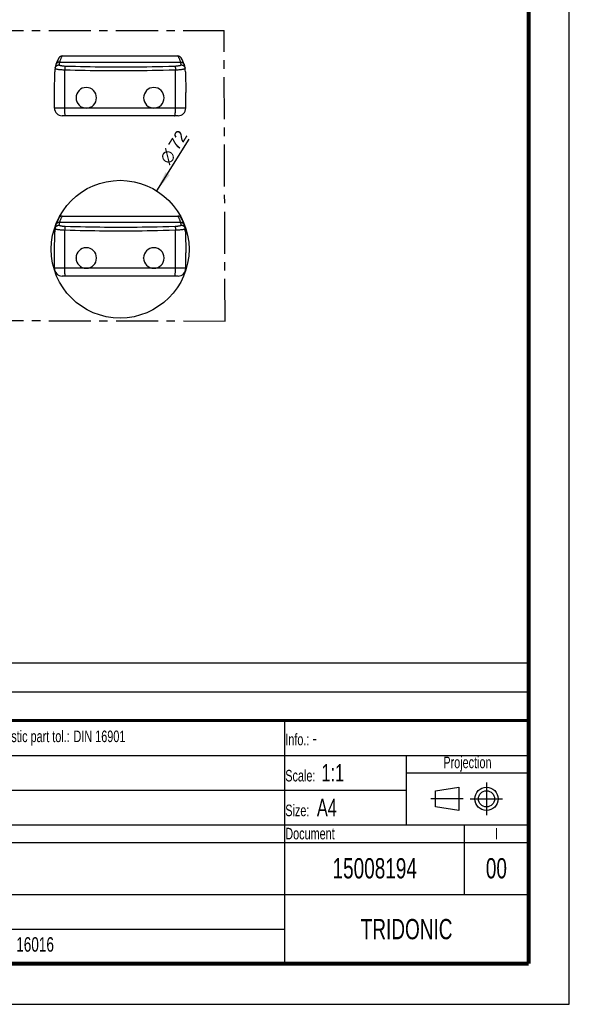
# Model space of a CAD drawing. Header units: millimetres. Extents: x 0 to 210, y 0 to 297.
# Tile 2 of 3: x 115 to 210, y 0 to 170. Entities that reach past the tile are written whole.
import ezdxf

# ---------------------------------------------------------------- set-up
doc = ezdxf.new("R2010")
doc.units = ezdxf.units.MM
doc.header["$LTSCALE"] = 19.36
doc.linetypes.add('CENTER', pattern=[0.6, 0.375, -0.075, 0.075, -0.075])
doc.layers.get('0').update_dxf_attribs({"linetype": 'CONTINUOUS'})
for name, color, linetype in [('DEFAULT_1', 7, 'CENTER'), ('Z_AXIS', 7, 'CONTINUOUS'), ('Z_DIM_2D', 7, 'CONTINUOUS')]:
    doc.layers.add(name, color=color, linetype=linetype)
doc.styles.get("Standard").update_dxf_attribs({"font": 'txt', "width": 0.7})
doc.styles.add('TEXTSTYLE_3', font='helveticaneueltw1g-ltcn.otf')
doc.styles.add('TEXTSTYLE_4', font='gdt', dxfattribs={"width": 0.7})
doc.dimstyles.new('DIMSTYLE_1', dxfattribs={"dimtxt": 2.1, "dimasz": 3.5, "dimexe": 1.5, "dimexo": 0, "dimtad": 1, "dimdec": 1, "dimlfac": 3, "dimdsep": 46, "dimtxsty": 'TEXTSTYLE_3', "dimblk": '_FILLED', "dimblk1": '_FILLED', "dimblk2": '_FILLED', "dimcen": 0.09, "dimclrt": 5, "dimadec": 0, "dimazin": 0, "dimtp": 0.3, "dimtm": 0.3, "dimtfac": 1, "dimtdec": 1, "dimtmove": 0, "dimatfit": 2, "dimldrblk": '_FILLED', "dimfxl": 0, "dimtolj": 1, "dimarcsym": 0})

# ---------------------------------------------------------------- blocks, each defined once
blk = doc.blocks.new('SYMBOL_2_BL0', base_point=(192.31, 35.47))
at = {"color": 2, "linetype": 'Continuous'}
for p, q in [((186.91, 36.87), (190.91, 37.47)), ((190.91, 37.47), (190.91, 33.47)), ((186.91, 34.07), (186.91, 36.87)), ((190.91, 33.47), (186.91, 34.07))]:
    blk.add_line(p, q, dxfattribs=at)
for radius in [2, 1.4]:
    blk.add_circle((195.71, 35.47), radius, dxfattribs=at)
at = {"layer": 'DEFAULT_1', "color": 2, "linetype": 'CENTER'}
for p, q in [((195.71, 38.27), (195.71, 32.67)), ((191.71, 35.47), (186.11, 35.47)), ((192.91, 35.47), (198.5, 35.47))]:
    blk.add_line(p, q, dxfattribs=at)
blk = doc.blocks.new('_FILLED')
at = {"color": 0, "linetype": 'ByBlock'}
blk.add_solid([(0, 0), (-1, 0.125), (-1, -0.125)], dxfattribs=at)
blk = doc.blocks.new('*D2')
at = {"layer": 'Z_DIM_2D', "color": 2, "linetype": 'Continuous'}
blk.add_line((138.79, 140.44), (144.38, 149.36), dxfattribs=at)
at = {"layer": 'Z_DIM_2D', "color": 2, "linetype": 'Continuous', "xscale": 3.5, "yscale": 3.5, "zscale": 3.5, "rotation": 237.9111719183}
blk.add_blockref('_FILLED', (138.79, 140.44), dxfattribs=at)
at = {"layer": 'Z_DIM_2D', "color": 5, "linetype": 'Continuous'}
for s, style, p in [('72', 'TEXTSTYLE_3', (142.44, 147.25)), ('n', 'TEXTSTYLE_4', (140.95, 144.88))]:
    blk.add_text(s, height=2.1, rotation=57.9112, dxfattribs=dict(at, style=style)).set_placement(p)
blk = doc.blocks.new('*T10')
at = {"color": 0, "linetype": 'ByBlock', "lineweight": -2}
for p, q in [((0, 42), (196, 42)), ((0, 0), (0, 42)), ((53, 36), (53, 42)), ((104, 36), (104, 42)), ((154, 0), (154, 42)), ((196, 0), (196, 42)), ((0, 36), (196, 36)), ((175, 24), (175, 36)), ((175, 33), (196, 33)), ((0, 30), (175, 30)), ((39, 0), (39, 30)), ((0, 24), (196, 24)), ((185, 12), (185, 24)), ((39, 21), (196, 21)), ((0, 18), (39, 18)), ((0, 12), (196, 12)), ((0, 6), (154, 6)), ((0, 0), (196, 0))]:
    blk.add_line(p, q, dxfattribs=at)
at = {"color": 5, "linetype": 'Continuous'}
for s, insert, char_height, width, attachment_point in [('Gen. tolerance:\\H2.5; \\H2.0;EN 22768 mK', (0.06, 39), 2, 52.88, 4), ('Sheetm. part tol.:\\H2.5; \\H2.0;DIN 6930-2 m', (53.06, 39), 2, 50.88, 4), ('Plastic part tol.:\\H2.5; \\H2.0;DIN 16901', (104.06, 39), 2, 49.88, 4), ('Info.: \\H2.5;-', (154.06, 39), 2, 41.88, 4), ('Projection', (185.5, 34.5), 2, 20.88, 5), ('Scale:  \\H3.0;1:1', (154.06, 33), 2, 20.88, 4), ('Surface treatment/aftertreatment: \\H2.5;-', (0.06, 33), 2, 153.88, 4), ('Project: \\H2.5;102049_H0935', (0.06, 27), 2, 38.88, 4), ('Basic material: \\H2.5;-', (39.06, 27), 2, 114.88, 4), ('Size: \\H3.0; A4', (154.06, 27), 2, 20.88, 4), ('Description', (39.06, 22.5), 2, 114.88, 4), ('Document', (154.06, 22.5), 2, 30.88, 4), ('I', (190.5, 22.5), 2, 10.88, 5), ('Date: \\H2.5;30.03.2015', (0.06, 15), 2, 38.88, 4), ('TRIDONIC', (175, 6), 3.5, 41.88, 5), ('Chked. date: \\H2.5;14.04.2015', (0.06, 3), 2, 38.88, 4), ('Copyright according to ISO 16016', (96.5, 3), 2.5, 114.88, 5)]:
    blk.add_mtext(s, dxfattribs=dict(at, insert=insert, char_height=char_height, width=width, attachment_point=attachment_point))
at = {"color": 7, "linetype": 'Continuous', "char_height": 3.5}
for s, insert, width, attachment_point in [('DATA MEC 130.0x 68.0x 31.0 A', (39.06, 16.5), 114.88, 4), ('15008194', (169.5, 16.5), 30.88, 5), ('00', (190.5, 16.5), 10.88, 5), ('-', (39.06, 9), 114.88, 4)]:
    blk.add_mtext(s, dxfattribs=dict(at, insert=insert, width=width, attachment_point=attachment_point))
blk = doc.blocks.new('*T11')
at = {"color": 0, "linetype": 'ByBlock', "lineweight": -2}
for p, q in [((0, 10), (196, 10)), ((0, 0), (0, 10)), ((13, 0), (13, 10)), ((29, 0), (29, 10)), ((53, 0), (53, 10)), ((75, 0), (75, 10)), ((196, 0), (196, 10)), ((0, 5), (196, 5)), ((0, 0), (196, 0))]:
    blk.add_line(p, q, dxfattribs=at)
at = {"color": 5, "linetype": 'Continuous', "char_height": 1.8}
for s, insert, width, attachment_point in [('Issue no.', (6.5, 2.5), 12.88, 5), ('Issue date ', (13.06, 2.5), 15.88, 4), ('Issue by ', (29.06, 2.5), 23.88, 4), ('Issue chked. by', (53.06, 2.5), 21.88, 4), ('Issue text ', (75.06, 2.5), 120.88, 4)]:
    blk.add_mtext(s, dxfattribs=dict(at, insert=insert, width=width, attachment_point=attachment_point))

msp = doc.modelspace()

# ---------------------------------------------------------------- linework, layer by layer
at = {"color": 2, "linetype": 'Continuous'}
for p, q in [((210, 0), (210, 297)), ((0, 0), (210, 0))]:
    msp.add_line(p, q, dxfattribs=at)
at = {"color": 7, "linetype": 'Continuous'}
for p, q in [((122.474, 163.724), (142.443, 163.724)), ((121.125, 157.39), (121.188, 160.999)), ((143.729, 160.999), (143.792, 157.39)), ((121.125, 154.724), (121.125, 157.39)), ((136.525, 156.492), (136.525, 156.509)), ((140.059, 156.492), (140.059, 156.509)), ((143.792, 154.724), (143.792, 157.39)), ((142.459, 153.39), (122.459, 153.39)), ((122.474, 136.065), (142.443, 136.065)), ((121.125, 129.732), (121.188, 133.341)), ((143.729, 133.341), (143.792, 129.732)), ((121.125, 127.065), (121.125, 129.732)), ((143.792, 127.065), (143.792, 129.732)), ((136.525, 128.833), (136.525, 128.85)), ((140.059, 128.833), (140.059, 128.85)), ((142.459, 125.732), (122.459, 125.732))]:
    msp.add_line(p, q, dxfattribs=at)
at = {"color": 9, "linetype": 'Continuous'}
for p, q in [((142.484, 163.652), (142.439, 163.724)), ((122.007, 162.674), (142.91, 162.674)), ((122.896, 154.724), (122.896, 161.339)), ((142.021, 154.724), (142.021, 161.339)), ((122.896, 154.724), (121.125, 154.724)), ((143.792, 154.724), (126.625, 154.724)), ((142.484, 135.993), (142.439, 136.065)), ((122.007, 135.015), (142.91, 135.015)), ((122.896, 127.065), (122.896, 133.68)), ((142.021, 127.065), (142.021, 133.68)), ((122.896, 127.065), (121.125, 127.065)), ((143.792, 127.065), (126.625, 127.065))]:
    msp.add_line(p, q, dxfattribs=at)
at = {"color": 7, "linetype": 'Continuous'}
for points, const_width in [([(203, 7), (203, 290)], 0.7), ([(7, 49), (203, 49)], 0.5), ([(7.399, 45.763), (160.804, 45.665)], 0.01), ([(7, 7), (203, 7)], 0.7)]:
    msp.add_lwpolyline(points, dxfattribs=dict(at, const_width=const_width))
at = {"color": 9, "linetype": 'Continuous'}
for points in [[(122.478, 163.724), (122.417, 163.624), (122.359, 163.523), (122.304, 163.422), (122.254, 163.321), (122.207, 163.222), (122.164, 163.121), (122.122, 163.018), (122.083, 162.911), (122.044, 162.796), (122.007, 162.674)], [(142.91, 162.674), (142.883, 162.766), (142.853, 162.858), (142.82, 162.951), (142.785, 163.044), (142.746, 163.139), (142.704, 163.234), (142.661, 163.325), (142.617, 163.414), (142.573, 163.497), (142.528, 163.576), (142.484, 163.652)], [(121.231, 161.552), (121.288, 161.529), (121.357, 161.508), (121.437, 161.486), (121.528, 161.466), (121.629, 161.447), (121.739, 161.428), (121.857, 161.412), (121.983, 161.396), (122.119, 161.382), (122.262, 161.369), (122.413, 161.359), (122.57, 161.35), (122.731, 161.343)], [(122.007, 162.674), (121.935, 162.671), (121.864, 162.659), (121.795, 162.641), (121.728, 162.615), (121.665, 162.582), (121.605, 162.542), (121.55, 162.497), (121.501, 162.445), (121.457, 162.389), (121.42, 162.328), (121.389, 162.264), (121.366, 162.196)], [(122.007, 162.674), (121.989, 162.606), (121.97, 162.532), (121.952, 162.454), (121.934, 162.369), (121.917, 162.278), (121.901, 162.179)], [(121.901, 162.179), (121.944, 162.159), (121.993, 162.139), (122.048, 162.119), (122.108, 162.101), (122.174, 162.083), (122.246, 162.067), (122.322, 162.051), (122.403, 162.037), (122.488, 162.024), (122.579, 162.013), (122.673, 162.003), (122.77, 161.995), (122.87, 161.989), (122.972, 161.985)], [(122.972, 161.985), (122.964, 161.964), (122.955, 161.934), (122.947, 161.897), (122.939, 161.854), (122.931, 161.804), (122.924, 161.749), (122.917, 161.688), (122.911, 161.624), (122.906, 161.556), (122.902, 161.485), (122.898, 161.412), (122.896, 161.339)], [(122.972, 161.985), (123.892, 161.959), (124.785, 161.936), (125.645, 161.916), (126.486, 161.898), (127.319, 161.883), (128.142, 161.87), (128.958, 161.86), (129.767, 161.852), (130.572, 161.845), (131.375, 161.842), (132.177, 161.84), (132.98, 161.84), (133.788, 161.843), (134.6, 161.847), (135.415, 161.854), (136.243, 161.863), (137.092, 161.875), (137.97, 161.89), (138.887, 161.908), (139.85, 161.929), (140.871, 161.955), (141.945, 161.985)], [(140.939, 161.309), (142.183, 161.343), (142.34, 161.35), (142.493, 161.358), (142.64, 161.368), (142.783, 161.38), (142.919, 161.394), (143.049, 161.41), (143.17, 161.427), (143.282, 161.446), (143.385, 161.465), (143.477, 161.486), (143.559, 161.507), (143.629, 161.529), (143.686, 161.552)], [(141.945, 161.985), (142.045, 161.989), (142.143, 161.995), (142.238, 162.003), (142.33, 162.012), (142.419, 162.023), (142.505, 162.036), (142.587, 162.05), (142.665, 162.065), (142.738, 162.082), (142.805, 162.1), (142.867, 162.118), (142.923, 162.138), (142.973, 162.158), (143.016, 162.179)], [(141.945, 161.985), (141.954, 161.964), (141.962, 161.934), (141.971, 161.897), (141.979, 161.854), (141.986, 161.804), (141.993, 161.749), (142, 161.688), (142.006, 161.624), (142.011, 161.556), (142.015, 161.485), (142.019, 161.412), (142.021, 161.339)], [(142.91, 162.674), (142.982, 162.671), (143.053, 162.659), (143.122, 162.641), (143.189, 162.615), (143.252, 162.582), (143.312, 162.542), (143.367, 162.497), (143.417, 162.445), (143.46, 162.389), (143.497, 162.328), (143.528, 162.264), (143.551, 162.196)], [(143.016, 162.179), (143.002, 162.267), (142.986, 162.354), (142.968, 162.438), (142.95, 162.52), (142.93, 162.599), (142.91, 162.674)], [(122.731, 161.343), (123.823, 161.313), (124.723, 161.291), (125.591, 161.271), (126.438, 161.254), (127.278, 161.239), (128.107, 161.226), (128.929, 161.216), (129.745, 161.208), (130.557, 161.202), (131.366, 161.198), (132.175, 161.196), (132.985, 161.197), (133.798, 161.199), (134.617, 161.204), (135.439, 161.21), (136.274, 161.219), (137.129, 161.231), (138.014, 161.245), (138.939, 161.263), (139.91, 161.284), (140.939, 161.309)], [(123.049, 153.39), (123.034, 153.397), (123.019, 153.416), (123.004, 153.448), (122.99, 153.492), (122.977, 153.548), (122.964, 153.615), (122.952, 153.693), (122.941, 153.781), (122.93, 153.878), (122.922, 153.983), (122.914, 154.095), (122.907, 154.214), (122.902, 154.337), (122.899, 154.464), (122.896, 154.593), (122.896, 154.724)], [(141.868, 153.39), (141.883, 153.397), (141.898, 153.416), (141.913, 153.448), (141.927, 153.492), (141.941, 153.548), (141.953, 153.615), (141.965, 153.693), (141.977, 153.781), (141.987, 153.878), (141.996, 153.983), (142.003, 154.095), (142.01, 154.214), (142.015, 154.337), (142.018, 154.464), (142.021, 154.593), (142.021, 154.724)], [(122.478, 136.065), (122.417, 135.965), (122.359, 135.864), (122.304, 135.763), (122.254, 135.662), (122.207, 135.563), (122.164, 135.463), (122.122, 135.36), (122.083, 135.252), (122.044, 135.137), (122.007, 135.015)], [(142.91, 135.015), (142.883, 135.107), (142.853, 135.2), (142.82, 135.292), (142.785, 135.385), (142.746, 135.481), (142.704, 135.575), (142.661, 135.667), (142.617, 135.755), (142.573, 135.838), (142.528, 135.917), (142.484, 135.993)], [(122.007, 135.015), (121.935, 135.012), (121.864, 135.001), (121.795, 134.982), (121.728, 134.956), (121.665, 134.923), (121.605, 134.884), (121.55, 134.838), (121.501, 134.787), (121.457, 134.73), (121.42, 134.669), (121.389, 134.605), (121.366, 134.538)], [(122.007, 135.015), (121.989, 134.947), (121.97, 134.873), (121.952, 134.795), (121.934, 134.711), (121.917, 134.619), (121.901, 134.521)], [(121.901, 134.521), (121.944, 134.5), (121.993, 134.48), (122.048, 134.461), (122.108, 134.442), (122.174, 134.424), (122.246, 134.408), (122.322, 134.393), (122.403, 134.378), (122.488, 134.366), (122.579, 134.354), (122.673, 134.345), (122.77, 134.337), (122.87, 134.331), (122.972, 134.327)], [(122.972, 134.327), (122.964, 134.305), (122.955, 134.275), (122.947, 134.239), (122.939, 134.195), (122.931, 134.146), (122.924, 134.09), (122.917, 134.03), (122.911, 133.965), (122.906, 133.897), (122.902, 133.826), (122.898, 133.754), (122.896, 133.68)], [(122.972, 134.327), (123.892, 134.301), (124.785, 134.277), (125.645, 134.257), (126.486, 134.24), (127.319, 134.225), (128.142, 134.212), (128.958, 134.201), (129.767, 134.193), (130.572, 134.187), (131.375, 134.183), (132.177, 134.181), (132.98, 134.181), (133.788, 134.184), (134.6, 134.189), (135.415, 134.195), (136.243, 134.205), (137.092, 134.216), (137.97, 134.231), (138.887, 134.249), (139.85, 134.27), (140.871, 134.297), (141.945, 134.327)], [(141.945, 134.327), (142.045, 134.331), (142.143, 134.336), (142.238, 134.344), (142.33, 134.353), (142.419, 134.364), (142.505, 134.377), (142.587, 134.391), (142.665, 134.406), (142.738, 134.423), (142.805, 134.441), (142.867, 134.46), (142.923, 134.479), (142.973, 134.5), (143.016, 134.521)], [(141.945, 134.327), (141.954, 134.305), (141.962, 134.275), (141.971, 134.239), (141.979, 134.195), (141.986, 134.146), (141.993, 134.09), (142, 134.03), (142.006, 133.965), (142.011, 133.897), (142.015, 133.826), (142.019, 133.754), (142.021, 133.68)], [(142.91, 135.015), (142.982, 135.012), (143.053, 135.001), (143.122, 134.982), (143.189, 134.956), (143.252, 134.923), (143.312, 134.884), (143.367, 134.838), (143.417, 134.787), (143.46, 134.73), (143.497, 134.669), (143.528, 134.605), (143.551, 134.538)], [(143.016, 134.521), (143.002, 134.609), (142.986, 134.695), (142.968, 134.779), (142.95, 134.861), (142.93, 134.94), (142.91, 135.015)], [(121.231, 133.893), (121.288, 133.871), (121.357, 133.849), (121.437, 133.828), (121.528, 133.807), (121.629, 133.788), (121.739, 133.77), (121.857, 133.753), (121.983, 133.737), (122.119, 133.723), (122.262, 133.711), (122.413, 133.7), (122.57, 133.691), (122.731, 133.685)], [(122.731, 133.685), (123.823, 133.655), (124.723, 133.632), (125.591, 133.612), (126.438, 133.595), (127.278, 133.58), (128.107, 133.568), (128.929, 133.557), (129.745, 133.549), (130.557, 133.543), (131.366, 133.539), (132.175, 133.537), (132.985, 133.538), (133.798, 133.54), (134.617, 133.545), (135.439, 133.552), (136.274, 133.561), (137.129, 133.572), (138.014, 133.587), (138.939, 133.604), (139.91, 133.625), (140.939, 133.651)], [(140.939, 133.651), (142.183, 133.685), (142.34, 133.691), (142.493, 133.699), (142.64, 133.71), (142.783, 133.722), (142.919, 133.736), (143.049, 133.751), (143.17, 133.768), (143.282, 133.787), (143.385, 133.807), (143.477, 133.827), (143.559, 133.849), (143.629, 133.871), (143.686, 133.893)], [(123.049, 125.732), (123.034, 125.738), (123.019, 125.757), (123.004, 125.789), (122.99, 125.833), (122.977, 125.889), (122.964, 125.956), (122.952, 126.034), (122.941, 126.122), (122.93, 126.219), (122.922, 126.324), (122.914, 126.437), (122.907, 126.555), (122.902, 126.678), (122.899, 126.805), (122.896, 126.934), (122.896, 127.065)], [(141.868, 125.732), (141.883, 125.738), (141.898, 125.757), (141.913, 125.789), (141.927, 125.833), (141.941, 125.889), (141.953, 125.956), (141.965, 126.034), (141.977, 126.122), (141.987, 126.219), (141.996, 126.324), (142.003, 126.437), (142.01, 126.555), (142.015, 126.678), (142.018, 126.805), (142.021, 126.934), (142.021, 127.065)]]:
    msp.add_lwpolyline(points, dxfattribs=at)
at = {"color": 7, "linetype": 'Continuous'}
for points in [[(121.237, 161.597), (121.25, 161.662), (121.27, 161.726), (121.296, 161.787), (121.328, 161.847), (121.367, 161.903), (121.411, 161.955), (121.46, 162.002), (121.514, 162.045), (121.572, 162.083), (121.633, 162.115), (121.698, 162.141), (121.765, 162.16), (121.833, 162.173), (121.901, 162.179)], [(143.016, 162.179), (143.085, 162.173), (143.153, 162.16), (143.219, 162.141), (143.284, 162.115), (143.345, 162.083), (143.403, 162.045), (143.457, 162.002), (143.506, 161.955), (143.55, 161.903), (143.589, 161.847), (143.621, 161.788), (143.647, 161.726), (143.667, 161.662), (143.68, 161.597)], [(121.237, 133.939), (121.25, 134.004), (121.27, 134.067), (121.296, 134.129), (121.328, 134.188), (121.367, 134.244), (121.411, 134.296), (121.46, 134.344), (121.514, 134.387), (121.572, 134.424), (121.633, 134.456), (121.698, 134.482), (121.765, 134.502), (121.833, 134.515), (121.901, 134.521)], [(143.016, 134.521), (143.085, 134.515), (143.153, 134.502), (143.219, 134.482), (143.284, 134.456), (143.345, 134.424), (143.403, 134.387), (143.457, 134.344), (143.506, 134.296), (143.55, 134.244), (143.589, 134.188), (143.621, 134.129), (143.647, 134.067), (143.667, 134.004), (143.68, 133.939)]]:
    msp.add_lwpolyline(points, dxfattribs=at)
msp.add_circle((132.468, 130.364), 11.892, dxfattribs=at)
for centre, radius, start, end in [((125.854, 160.918), 4.667, 147.67019, 179), ((122.474, 163.057), 0.667, 90, 147.67019), ((142.443, 163.057), 0.667, 32.32981, 90), ((139.063, 160.918), 4.667, 1, 32.32981), ((138.292, 156.509), 1.767, 0, 180), ((138.292, 156.492), 1.767, 180, 360), ((122.459, 154.724), 1.333, 180, 270), ((142.459, 154.724), 1.333, 270, 360), ((122.474, 135.398), 0.667, 90, 147.67019), ((142.443, 135.398), 0.667, 32.32981, 90), ((125.854, 133.259), 4.667, 147.67019, 179), ((139.063, 133.259), 4.667, 1, 32.32981), ((138.292, 128.85), 1.767, 0, 180), ((138.292, 128.833), 1.767, 180, 360), ((122.459, 127.065), 1.333, 180, 270), ((142.459, 127.065), 1.333, 270, 360)]:
    msp.add_arc(centre, radius, start, end, dxfattribs=at)
at = {"layer": 'DEFAULT_1', "color": 40, "linetype": 'CENTER'}
for p, q in [((50.435, 168.143), (150.412, 168.098)), ((150.584, 117.96), (150.413, 168.099)), ((50.454, 118.172), (150.584, 117.96))]:
    msp.add_line(p, q, dxfattribs=at)
at = {"layer": 'Z_AXIS', "color": 7, "linetype": 'Continuous'}
for p, q in [((121.125, 154.724), (121.125, 157.39)), ((124.859, 156.492), (124.859, 156.509)), ((128.392, 156.492), (128.392, 156.509)), ((121.125, 127.065), (121.125, 129.732)), ((124.859, 128.833), (124.859, 128.85)), ((128.392, 128.833), (128.392, 128.85))]:
    msp.add_line(p, q, dxfattribs=at)
at = {"layer": 'Z_AXIS', "color": 9, "linetype": 'Continuous'}
for p, q in [((126.625, 154.724), (122.896, 154.724)), ((126.625, 127.065), (122.896, 127.065))]:
    msp.add_line(p, q, dxfattribs=at)
at = {"layer": 'Z_AXIS', "color": 7, "linetype": 'Continuous'}
for centre, start, end in [((126.625, 156.509), 0, 180), ((126.625, 156.492), 180, 360), ((126.625, 128.85), 0, 180), ((126.625, 128.833), 180, 360)]:
    msp.add_arc(centre, 1.767, start, end, dxfattribs=at)

# ---------------------------------------------------------------- block references
for name, p in [('*T11', (6.914, 48.96)), ('*T10', (6.914, 6.96))]:
    msp.add_blockref(name, p)
at = {"color": 2, "linetype": 'Continuous'}
msp.add_blockref('SYMBOL_2_BL0', (192.305, 35.47), dxfattribs=at)

# ---------------------------------------------------------------- dimensions: what is measured, and where the dimension line sits
at = {"layer": 'Z_DIM_2D', "color": 2, "linetype": 'Continuous'}
dim = msp.add_diameter_dim_2p(p1=(138.786, 140.439), p2=(126.151, 120.288), text='%%c<>', dimstyle='DIMSTYLE_1', override={"dimpost": '<>'}, dxfattribs=at)
dim.commit()
dim.dimension.update_dxf_attribs({"geometry": '*D2', "text_midpoint": (141.555, 147.82), "dimtype": 163})

doc.saveas('drawing.dxf')
